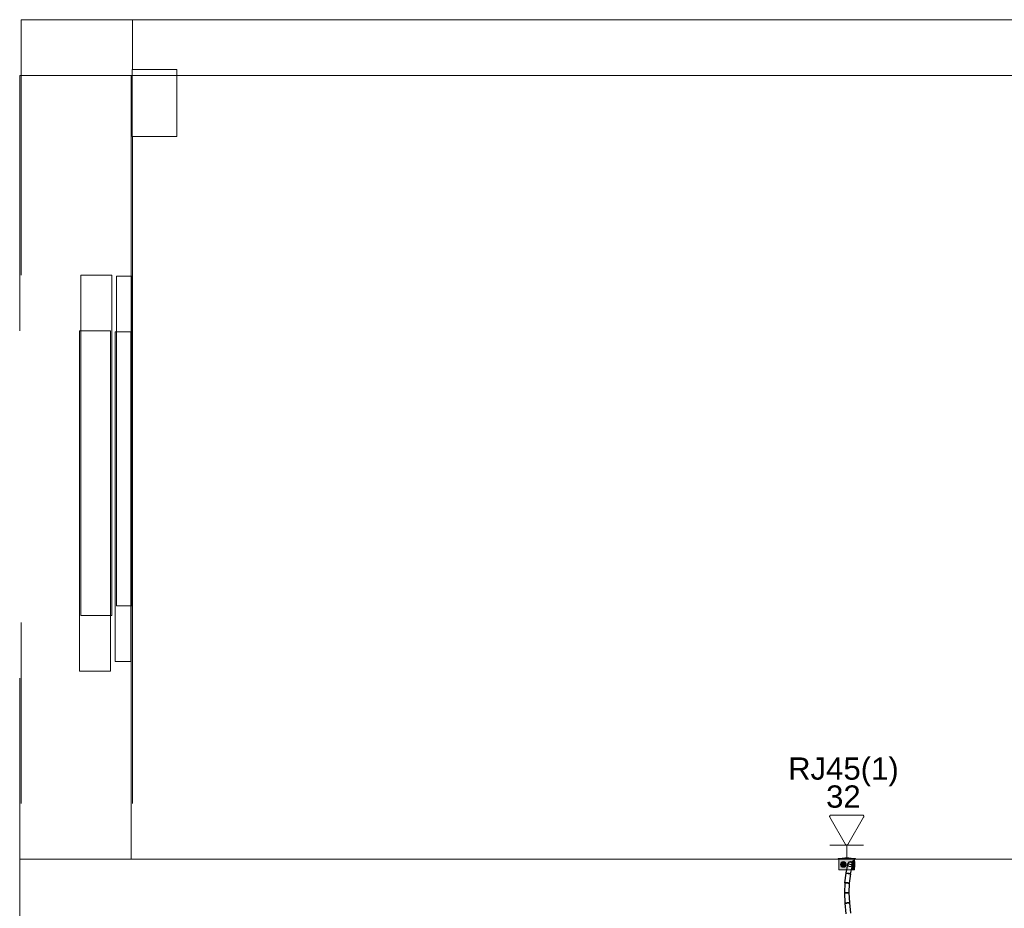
# Model space of a CAD drawing. Header units: millimetres. Extents: x 4476663 to 4477054, y -30323851 to -30323414.
# Tile 115 of 256: x 4476887 to 4476895, y -30323753 to -30323745. Entities that reach past the tile are written whole.
import ezdxf

# ---------------------------------------------------------------- set-up
doc = ezdxf.new("R2010")
doc.units = ezdxf.units.MM
doc.linetypes.add('NULL', pattern=[0])
for name, color, linetype, lineweight in [('CE-Caixa', 9, 'Continuous', 18), ('CE-Condutos (Teto)', 1, 'Continuous', 25), ('CE-PT Dados', 7, 'Continuous', 5), ('IFC-Caixa de passagem-Contorno', 44, 'Continuous', 5), ('IFC-Janela-Contorno', 142, 'Continuous', 5), ('IFC-Parede padrão-Contorno', 44, 'Continuous', 5), ('IFC-Parede-Contorno', 42, 'Continuous', 5), ('IFC-Pilar-Contorno', 83, 'Continuous', 5), ('Nível 1', 2, 'Continuous', 60), ('Textos', 7, 'Continuous', 9)]:
    doc.layers.add(name, color=color, linetype=linetype, lineweight=lineweight)
doc.styles.add('ARIAL', font='arial.ttf')

msp = doc.modelspace()

# ---------------------------------------------------------------- hatches: boundary and pattern name
at = {"layer": 'CE-Caixa', "linetype": 'Continuous'}
for points in [[(4476894.083, -30323752.3899), (4476893.937, -30323752.3899), (4476893.9301, -30323752.3959), (4476894.0901, -30323752.3959)], [(4476893.968, -30323752.4684), (4476893.9553, -30323752.4455), (4476893.9687, -30323752.4184), (4476893.98, -30323752.4184), (4476893.9925, -30323752.4552), (4476894.0043, -30323752.4377), (4476894.0045, -30323752.4471), (4476894.0275, -30323752.4315), (4476894.0214, -30323752.4239), (4476894.0359, -30323752.4258), (4476894.08, -30323752.3959), (4476894.0275, -30323752.4079), (4476894.0223, -30323752.4061), (4476894.001, -30323752.4131), (4476894.08, -30323752.3959), (4476893.94, -30323752.3959), (4476893.94, -30323752.4909), (4476893.9657, -30323752.4735)], [(4476893.9696, -30323752.3859), (4476893.9696, -30323752.3899), (4476894.021, -30323752.3899), (4476894.0504, -30323752.3859)], [(4476893.9925, -30323752.3859), (4476894.0254, -30323752.3859), (4476894.0275, -30323752.3839), (4476893.9925, -30323752.3839)], [(4476894.0619, -30323752.441), (4476894.0489, -30323752.4774), (4476894.0619, -30323752.4791), (4476894.0464, -30323752.483), (4476894.0438, -30323752.4889), (4476894.08, -30323752.4909), (4476894.08, -30323752.3959), (4476894.0469, -30323752.4184)], [(4476893.9503, -30323752.4839), (4476893.9821, -30323752.4731), (4476893.9858, -30323752.4702), (4476893.9503, -30323752.4839), (4476893.94, -30323752.4909), (4476893.9988, -30323752.4908), (4476894.0481, -30323752.4792), (4476894.009, -30323752.4736), (4476894.0088, -30323752.4721), (4476894.0524, -30323752.4696), (4476894.0544, -30323752.465), (4476894.012, -30323752.457), (4476894.0249, -30323752.4402), (4476894.0469, -30323752.4184), (4476894.0126, -30323752.4416), (4476894.0063, -30323752.4527), (4476893.9759, -30323752.4678), (4476893.9557, -30323752.4802), (4476893.9815, -30323752.4696)], [(4476893.9865, -30323752.4675), (4476894.0017, -30323752.4559), (4476894.0042, -30323752.4369), (4476893.9925, -30323752.4217), (4476893.9736, -30323752.4192), (4476893.9584, -30323752.4309), (4476893.9559, -30323752.4498), (4476893.9675, -30323752.465)], [(4476893.9696, -30323752.4373), (4476893.9801, -30323752.4184), (4476893.9696, -30323752.4184)]]:
    msp.add_hatch(color=163, dxfattribs=at).paths.add_polyline_path(points)

# ---------------------------------------------------------------- linework, layer by layer
at = {"layer": 'CE-Caixa'}
for p, q in [((4476893.937, -30323752.3899), (4476893.9301, -30323752.3959)), ((4476893.9301, -30323752.3959), (4476893.94, -30323752.3959)), ((4476893.9696, -30323752.3899), (4476893.937, -30323752.3899)), ((4476893.94, -30323752.3959), (4476893.9696, -30323752.3959)), ((4476893.94, -30323752.3959), (4476893.94, -30323752.4116)), ((4476893.9476, -30323752.3959), (4476893.94, -30323752.3959)), ((4476893.94, -30323752.4116), (4476893.94, -30323752.4131)), ((4476893.94, -30323752.4131), (4476893.94, -30323752.4159)), ((4476893.9488, -30323752.3959), (4476893.9476, -30323752.3959)), ((4476893.9613, -30323752.3959), (4476893.9488, -30323752.3959)), ((4476893.9696, -30323752.3959), (4476893.9613, -30323752.3959)), ((4476893.9925, -30323752.3859), (4476893.9696, -30323752.3859)), ((4476893.9696, -30323752.3859), (4476893.9696, -30323752.3899)), ((4476893.9925, -30323752.3899), (4476893.9696, -30323752.3899)), ((4476893.9696, -30323752.3959), (4476893.9925, -30323752.3959)), ((4476893.9925, -30323752.3959), (4476893.9696, -30323752.3959)), ((4476894.0275, -30323752.3839), (4476893.9925, -30323752.3839)), ((4476893.9925, -30323752.3839), (4476893.9925, -30323752.3859)), ((4476894.0275, -30323752.3859), (4476893.9925, -30323752.3859)), ((4476894.0275, -30323752.3899), (4476893.9925, -30323752.3899)), ((4476893.9925, -30323752.3959), (4476894.0275, -30323752.3959)), ((4476893.9988, -30323752.3959), (4476893.9925, -30323752.3959)), ((4476894.0113, -30323752.3959), (4476893.9988, -30323752.3959)), ((4476894.0266, -30323752.3959), (4476894.0113, -30323752.3959)), ((4476894.0275, -30323752.3959), (4476894.0266, -30323752.3959)), ((4476894.0275, -30323752.3859), (4476894.0275, -30323752.3839)), ((4476894.0504, -30323752.3859), (4476894.0275, -30323752.3859)), ((4476894.0504, -30323752.3899), (4476894.0275, -30323752.3899)), ((4476894.0275, -30323752.3959), (4476894.0504, -30323752.3959)), ((4476894.0504, -30323752.3959), (4476894.0275, -30323752.3959)), ((4476894.0504, -30323752.3899), (4476894.0504, -30323752.3859)), ((4476894.083, -30323752.3899), (4476894.0504, -30323752.3899)), ((4476894.0504, -30323752.3959), (4476894.08, -30323752.3959)), ((4476894.08, -30323752.3959), (4476894.0504, -30323752.3959)), ((4476894.08, -30323752.3959), (4476894.0901, -30323752.3959)), ((4476894.08, -30323752.3979), (4476894.08, -30323752.3959)), ((4476894.08, -30323752.4074), (4476894.08, -30323752.3979)), ((4476894.08, -30323752.4184), (4476894.08, -30323752.4074)), ((4476894.0901, -30323752.3959), (4476894.083, -30323752.3899)), ((4476893.9384, -30323752.4184), (4476893.9384, -30323752.4192)), ((4476893.94, -30323752.4184), (4476893.9384, -30323752.4184)), ((4476893.9384, -30323752.4192), (4476893.9384, -30323752.4217)), ((4476893.9384, -30323752.4217), (4476893.9384, -30323752.4257)), ((4476893.9384, -30323752.4257), (4476893.9384, -30323752.4309)), ((4476893.9384, -30323752.4309), (4476893.9384, -30323752.4369)), ((4476893.9384, -30323752.4369), (4476893.9384, -30323752.4434)), ((4476893.9384, -30323752.4434), (4476893.9384, -30323752.4498)), ((4476893.9384, -30323752.4498), (4476893.9384, -30323752.4559)), ((4476893.9384, -30323752.4559), (4476893.9384, -30323752.461)), ((4476893.9384, -30323752.461), (4476893.9384, -30323752.465)), ((4476893.9384, -30323752.465), (4476893.9384, -30323752.4675)), ((4476893.9384, -30323752.4675), (4476893.9384, -30323752.4684)), ((4476893.9384, -30323752.4684), (4476893.94, -30323752.4684)), ((4476893.94, -30323752.4159), (4476893.94, -30323752.4184)), ((4476893.94, -30323752.4184), (4476893.94, -30323752.4319)), ((4476893.94, -30323752.4319), (4476893.94, -30323752.4439)), ((4476893.94, -30323752.4439), (4476893.94, -30323752.4537)), ((4476893.94, -30323752.4537), (4476893.94, -30323752.4684)), ((4476893.94, -30323752.4684), (4476893.94, -30323752.4909)), ((4476893.94, -30323752.4909), (4476893.9589, -30323752.4909)), ((4476893.9559, -30323752.4369), (4476893.955, -30323752.4434)), ((4476893.955, -30323752.4434), (4476893.9559, -30323752.4498)), ((4476893.9584, -30323752.4309), (4476893.9559, -30323752.4369)), ((4476893.9559, -30323752.4498), (4476893.9584, -30323752.4559)), ((4476893.9624, -30323752.4257), (4476893.9584, -30323752.4309)), ((4476893.9584, -30323752.4559), (4476893.9624, -30323752.461)), ((4476893.9589, -30323752.4909), (4476893.9749, -30323752.4909)), ((4476893.9675, -30323752.4217), (4476893.9624, -30323752.4257)), ((4476893.9624, -30323752.461), (4476893.9675, -30323752.465)), ((4476893.9736, -30323752.4192), (4476893.9675, -30323752.4217)), ((4476893.9675, -30323752.465), (4476893.9736, -30323752.4675)), ((4476893.98, -30323752.4184), (4476893.9736, -30323752.4192)), ((4476893.9736, -30323752.4675), (4476893.98, -30323752.4684)), ((4476893.9749, -30323752.4909), (4476893.9872, -30323752.4909)), ((4476893.978, -30323752.4923), (4476893.9791, -30323752.4923)), ((4476893.9791, -30323752.4923), (4476893.9823, -30323752.4923)), ((4476893.9865, -30323752.4192), (4476893.98, -30323752.4184)), ((4476893.98, -30323752.4684), (4476893.9865, -30323752.4675)), ((4476893.9823, -30323752.4923), (4476893.9874, -30323752.4923)), ((4476893.985, -30323752.4923), (4476893.9859, -30323752.4923)), ((4476893.9859, -30323752.4923), (4476893.9884, -30323752.4923)), ((4476893.9925, -30323752.4217), (4476893.9865, -30323752.4192)), ((4476893.9865, -30323752.4675), (4476893.9925, -30323752.465)), ((4476893.9872, -30323752.4909), (4476893.9988, -30323752.4909)), ((4476893.9884, -30323752.4923), (4476893.9924, -30323752.4923)), ((4476893.9924, -30323752.4923), (4476893.9975, -30323752.4923)), ((4476893.9977, -30323752.4257), (4476893.9925, -30323752.4217)), ((4476893.9925, -30323752.465), (4476893.9977, -30323752.461)), ((4476893.9975, -30323752.4923), (4476894.0036, -30323752.4923)), ((4476894.0017, -30323752.4309), (4476893.9977, -30323752.4257)), ((4476893.9977, -30323752.461), (4476894.0017, -30323752.4559)), ((4476893.9988, -30323752.4909), (4476894.0113, -30323752.4909)), ((4476894.0042, -30323752.4369), (4476894.0017, -30323752.4309)), ((4476894.0017, -30323752.4559), (4476894.0042, -30323752.4498)), ((4476894.0036, -30323752.4923), (4476894.0071, -30323752.4923)), ((4476894.005, -30323752.4434), (4476894.0042, -30323752.4369)), ((4476894.0042, -30323752.4498), (4476894.005, -30323752.4434)), ((4476894.0429, -30323752.4909), (4476894.0619, -30323752.4909)), ((4476894.0619, -30323752.4909), (4476894.0724, -30323752.4909)), ((4476894.0724, -30323752.4909), (4476894.08, -30323752.4909)), ((4476894.08, -30323752.4289), (4476894.08, -30323752.4184)), ((4476894.0816, -30323752.4184), (4476894.08, -30323752.4184)), ((4476894.08, -30323752.4552), (4476894.08, -30323752.4289)), ((4476894.08, -30323752.4684), (4476894.08, -30323752.4552)), ((4476894.08, -30323752.4815), (4476894.08, -30323752.4684)), ((4476894.08, -30323752.4684), (4476894.0816, -30323752.4684)), ((4476894.08, -30323752.4839), (4476894.08, -30323752.4815)), ((4476894.08, -30323752.4909), (4476894.08, -30323752.4839)), ((4476894.0816, -30323752.4192), (4476894.0816, -30323752.4184)), ((4476894.0816, -30323752.4217), (4476894.0816, -30323752.4192)), ((4476894.0816, -30323752.4257), (4476894.0816, -30323752.4217)), ((4476894.0816, -30323752.4309), (4476894.0816, -30323752.4257)), ((4476894.0816, -30323752.4369), (4476894.0816, -30323752.4309)), ((4476894.0816, -30323752.4434), (4476894.0816, -30323752.4369)), ((4476894.0816, -30323752.4498), (4476894.0816, -30323752.4434)), ((4476894.0816, -30323752.4559), (4476894.0816, -30323752.4498)), ((4476894.0816, -30323752.461), (4476894.0816, -30323752.4559)), ((4476894.0816, -30323752.465), (4476894.0816, -30323752.461)), ((4476894.0816, -30323752.4675), (4476894.0816, -30323752.465)), ((4476894.0816, -30323752.4684), (4476894.0816, -30323752.4675))]:
    msp.add_line(p, q, dxfattribs=at)
at = {"layer": 'CE-Condutos (Teto)'}
for p, q in [((4476894.0071, -30323752.4923), (4476894.0015, -30323752.519)), ((4476894.0074, -30323752.4909), (4476894.0071, -30323752.4923)), ((4476894.0181, -30323752.4388), (4476894.0074, -30323752.4909)), ((4476894.0186, -30323752.4389), (4476894.0181, -30323752.4388)), ((4476894.0193, -30323752.4356), (4476894.0186, -30323752.4389)), ((4476894.019, -30323752.439), (4476894.0186, -30323752.4389)), ((4476894.0198, -30323752.4348), (4476894.019, -30323752.439)), ((4476894.0199, -30323752.4392), (4476894.019, -30323752.439)), ((4476894.0196, -30323752.4343), (4476894.0193, -30323752.4356)), ((4476894.0244, -30323752.4276), (4476894.0196, -30323752.4343)), ((4476894.0245, -30323752.4275), (4476894.0198, -30323752.4348)), ((4476894.0253, -30323752.4403), (4476894.0199, -30323752.4392)), ((4476894.025, -30323752.4267), (4476894.0244, -30323752.4276)), ((4476894.0294, -30323752.4242), (4476894.0245, -30323752.4275)), ((4476894.0294, -30323752.4242), (4476894.025, -30323752.4267)), ((4476894.0331, -30323752.4419), (4476894.0253, -30323752.4403)), ((4476894.0317, -30323752.4227), (4476894.0294, -30323752.4242)), ((4476894.0323, -30323752.4225), (4476894.0317, -30323752.4227)), ((4476894.0363, -30323752.4217), (4476894.0323, -30323752.4225)), ((4476894.0331, -30323752.4221), (4476894.0323, -30323752.4225)), ((4476894.0363, -30323752.4217), (4476894.0331, -30323752.4221)), ((4476894.0422, -30323752.4438), (4476894.0331, -30323752.4419)), ((4476894.04, -30323752.421), (4476894.0363, -30323752.4217)), ((4476894.0412, -30323752.4212), (4476894.04, -30323752.421)), ((4476894.0424, -30323752.4211), (4476894.0412, -30323752.4212)), ((4476894.046, -30323752.4223), (4476894.0412, -30323752.4212)), ((4476894.0509, -30323752.4456), (4476894.0422, -30323752.4438)), ((4476894.046, -30323752.4223), (4476894.0424, -30323752.4211)), ((4476894.0451, -30323752.527), (4476894.0526, -30323752.4909)), ((4476894.0479, -30323752.4227), (4476894.046, -30323752.4223)), ((4476894.0486, -30323752.4227), (4476894.0479, -30323752.4227)), ((4476894.0499, -30323752.4235), (4476894.0486, -30323752.4227)), ((4476894.0532, -30323752.4258), (4476894.0499, -30323752.4235)), ((4476894.0512, -30323752.424), (4476894.0499, -30323752.4235)), ((4476894.0577, -30323752.447), (4476894.0509, -30323752.4456)), ((4476894.0532, -30323752.4258), (4476894.0512, -30323752.424)), ((4476894.0526, -30323752.4909), (4476894.061, -30323752.4502)), ((4476894.0559, -30323752.4275), (4476894.0532, -30323752.4258)), ((4476894.0569, -30323752.4291), (4476894.0559, -30323752.4275)), ((4476894.0592, -30323752.4324), (4476894.0569, -30323752.4291)), ((4476894.0582, -30323752.4302), (4476894.0569, -30323752.4291)), ((4476894.0615, -30323752.4478), (4476894.0577, -30323752.447)), ((4476894.0592, -30323752.4324), (4476894.0582, -30323752.4302)), ((4476894.0607, -30323752.4348), (4476894.0592, -30323752.4324)), ((4476894.0612, -30323752.4369), (4476894.0607, -30323752.4348)), ((4476894.0607, -30323752.4519), (4476894.0612, -30323752.4498)), ((4476894.061, -30323752.4502), (4476894.0615, -30323752.4478)), ((4476894.0619, -30323752.4409), (4476894.0612, -30323752.4369)), ((4476894.0619, -30323752.4387), (4476894.0612, -30323752.4369)), ((4476894.0612, -30323752.4498), (4476894.0616, -30323752.4478)), ((4476894.0612, -30323752.4498), (4476894.0619, -30323752.448)), ((4476894.0616, -30323752.4478), (4476894.0619, -30323752.4458)), ((4476894.0619, -30323752.4409), (4476894.0619, -30323752.4387)), ((4476894.0624, -30323752.4434), (4476894.0619, -30323752.4409)), ((4476894.0619, -30323752.4458), (4476894.0624, -30323752.4434)), ((4476894.0619, -30323752.4479), (4476894.0619, -30323752.4458)), ((4476894.0619, -30323752.448), (4476894.0619, -30323752.4479)), ((4476894.0011, -30323752.522), (4476893.9913, -30323752.6071)), ((4476894.0022, -30323752.5221), (4476894.0011, -30323752.522)), ((4476894.0015, -30323752.519), (4476894.0013, -30323752.52)), ((4476894.0013, -30323752.52), (4476894.0031, -30323752.5203)), ((4476894.0069, -30323752.5226), (4476894.0022, -30323752.5221)), ((4476894.0031, -30323752.5203), (4476894.0032, -30323752.5204)), ((4476894.0032, -30323752.5204), (4476894.0085, -30323752.5215)), ((4476894.0144, -30323752.5235), (4476894.0069, -30323752.5226)), ((4476894.0085, -30323752.5215), (4476894.0164, -30323752.5231)), ((4476894.0235, -30323752.5245), (4476894.0144, -30323752.5235)), ((4476894.0164, -30323752.5231), (4476894.0233, -30323752.5245)), ((4476894.0233, -30323752.5245), (4476894.0255, -30323752.525)), ((4476894.0325, -30323752.5256), (4476894.0235, -30323752.5245)), ((4476894.0255, -30323752.525), (4476894.0275, -30323752.5254)), ((4476894.04, -30323752.5264), (4476894.0325, -30323752.5256)), ((4476894.0341, -30323752.5268), (4476894.041, -30323752.5282)), ((4476894.0358, -30323752.6104), (4476894.0454, -30323752.527)), ((4476894.0445, -30323752.5269), (4476894.04, -30323752.5264)), ((4476894.041, -30323752.5282), (4476894.0447, -30323752.5289)), ((4476894.0447, -30323752.5289), (4476894.0451, -30323752.527)), ((4476894.0454, -30323752.527), (4476894.0451, -30323752.527)), ((4476893.9918, -30323752.6089), (4476893.9889, -30323752.6975)), ((4476893.9913, -30323752.6071), (4476893.9924, -30323752.6072)), ((4476893.9958, -30323752.6091), (4476893.9918, -30323752.6089)), ((4476893.9924, -30323752.6072), (4476893.9971, -30323752.6078)), ((4476894.0029, -30323752.6093), (4476893.9958, -30323752.6091)), ((4476893.9971, -30323752.6078), (4476894.0046, -30323752.6086)), ((4476894.0119, -30323752.6096), (4476894.0029, -30323752.6093)), ((4476894.0046, -30323752.6086), (4476894.0137, -30323752.6097)), ((4476894.0135, -30323752.6097), (4476894.0119, -30323752.6096)), ((4476894.0211, -30323752.6099), (4476894.0135, -30323752.6097)), ((4476894.0137, -30323752.6097), (4476894.0227, -30323752.6107)), ((4476894.029, -30323752.6102), (4476894.0211, -30323752.6099)), ((4476894.0227, -30323752.6107), (4476894.0302, -30323752.6116)), ((4476894.0342, -30323752.6103), (4476894.029, -30323752.6102)), ((4476894.0302, -30323752.6116), (4476894.0347, -30323752.6121)), ((4476894.033, -30323752.6982), (4476894.0359, -30323752.6104)), ((4476894.0358, -30323752.6104), (4476894.0342, -30323752.6103)), ((4476894.0347, -30323752.6121), (4476894.0356, -30323752.6122)), ((4476894.0359, -30323752.6104), (4476894.0358, -30323752.6104)), ((4476893.992, -30323752.699), (4476893.9885, -30323752.6992)), ((4476893.9885, -30323752.6992), (4476893.9925, -30323752.7907)), ((4476893.9889, -30323752.6975), (4476893.9929, -30323752.6977)), ((4476893.9986, -30323752.6988), (4476893.992, -30323752.699)), ((4476893.9929, -30323752.6977), (4476894.0001, -30323752.6979)), ((4476894.0073, -30323752.6984), (4476893.9986, -30323752.6988)), ((4476894.0001, -30323752.6979), (4476894.009, -30323752.6982)), ((4476894.0106, -30323752.6982), (4476894.0073, -30323752.6984)), ((4476894.009, -30323752.6982), (4476894.0106, -30323752.6982)), ((4476894.0166, -30323752.698), (4476894.0106, -30323752.6982)), ((4476894.0106, -30323752.6982), (4476894.0107, -30323752.6983)), ((4476894.0107, -30323752.6983), (4476894.0182, -30323752.6985)), ((4476894.0249, -30323752.6976), (4476894.0166, -30323752.698)), ((4476894.0182, -30323752.6985), (4476894.0261, -30323752.6988)), ((4476894.0307, -30323752.6974), (4476894.0249, -30323752.6976)), ((4476894.0261, -30323752.6988), (4476894.0314, -30323752.6989)), ((4476894.033, -30323752.6973), (4476894.0307, -30323752.6974)), ((4476894.0314, -30323752.6989), (4476894.033, -30323752.699)), ((4476894.033, -30323752.6982), (4476894.033, -30323752.6973)), ((4476894.033, -30323752.699), (4476894.033, -30323752.6982)), ((4476894.0368, -30323752.7872), (4476894.033, -30323752.699)), ((4476893.9952, -30323752.7919), (4476893.9924, -30323752.7922)), ((4476893.9924, -30323752.7922), (4476894.0031, -30323752.886)), ((4476893.9925, -30323752.7907), (4476893.9959, -30323752.7905)), ((4476894.0013, -30323752.7912), (4476893.9952, -30323752.7919)), ((4476893.9959, -30323752.7905), (4476894.0025, -30323752.7902)), ((4476894.0097, -30323752.7903), (4476894.0013, -30323752.7912)), ((4476894.0025, -30323752.7902), (4476894.0113, -30323752.7899)), ((4476894.0145, -30323752.7897), (4476894.0097, -30323752.7903)), ((4476894.0113, -30323752.7899), (4476894.0145, -30323752.7897)), ((4476894.019, -30323752.7892), (4476894.0145, -30323752.7897)), ((4476894.0275, -30323752.7882), (4476894.019, -30323752.7892)), ((4476894.0205, -30323752.7895), (4476894.0288, -30323752.7891)), ((4476894.0337, -30323752.7875), (4476894.0275, -30323752.7882)), ((4476894.0288, -30323752.7891), (4476894.0346, -30323752.7889)), ((4476894.0367, -30323752.7872), (4476894.0337, -30323752.7875)), ((4476894.0346, -30323752.7889), (4476894.0368, -30323752.7888)), ((4476894.0368, -30323752.7888), (4476894.0367, -30323752.7872)), ((4476894.0369, -30323752.7888), (4476894.0368, -30323752.7872)), ((4476894.037, -30323752.7897), (4476894.0368, -30323752.7888)), ((4476894.0368, -30323752.7888), (4476894.0369, -30323752.7888)), ((4476894.0473, -30323752.881), (4476894.037, -30323752.7897))]:
    msp.add_line(p, q, dxfattribs=at)
at = {"layer": 'CE-PT Dados'}
for p, q in [((4476893.9996, -30323752.2632), (4476893.858, -30323752.0178)), ((4476893.8684, -30323751.9998), (4476894.1516, -30323751.9999)), ((4476894.162, -30323752.0179), (4476894.0204, -30323752.2632)), ((4476894.01, -30323752.2692), (4476893.8588, -30323752.2692)), ((4476894.01, -30323752.2692), (4476894.01, -30323752.3898)), ((4476894.01, -30323752.2692), (4476894.1613, -30323752.2692))]:
    msp.add_line(p, q, dxfattribs=at)
for points in [[(4476893.8684, -30323751.9998), (4476893.867, -30323751.9999), (4476893.8656, -30323752.0001), (4476893.8643, -30323752.0005), (4476893.863, -30323752.001), (4476893.8618, -30323752.0017), (4476893.8607, -30323752.0026), (4476893.8596, -30323752.0035), (4476893.8587, -30323752.0046), (4476893.858, -30323752.0058), (4476893.8574, -30323752.007), (4476893.8569, -30323752.0083), (4476893.8565, -30323752.0097), (4476893.8564, -30323752.0111), (4476893.8564, -30323752.0125), (4476893.8565, -30323752.0139), (4476893.8569, -30323752.0152), (4476893.8573, -30323752.0165), (4476893.858, -30323752.0178)], [(4476894.162, -30323752.0179), (4476894.1626, -30323752.0167), (4476894.1631, -30323752.0154), (4476894.1634, -30323752.014), (4476894.1636, -30323752.0126), (4476894.1636, -30323752.0112), (4476894.1634, -30323752.0098), (4476894.1631, -30323752.0085), (4476894.1626, -30323752.0072), (4476894.162, -30323752.0059), (4476894.1613, -30323752.0047), (4476894.1604, -30323752.0037), (4476894.1593, -30323752.0027), (4476894.1582, -30323752.0019), (4476894.157, -30323752.0012), (4476894.1557, -30323752.0006), (4476894.1544, -30323752.0002), (4476894.153, -30323752), (4476894.1516, -30323751.9999)], [(4476893.9996, -30323752.2632), (4476894.0004, -30323752.2643), (4476894.0013, -30323752.2654), (4476894.0023, -30323752.2664), (4476894.0034, -30323752.2672), (4476894.0047, -30323752.2679), (4476894.0059, -30323752.2684), (4476894.0073, -30323752.2688), (4476894.0086, -30323752.2691), (4476894.01, -30323752.2692), (4476894.0114, -30323752.2691), (4476894.0128, -30323752.2688), (4476894.0141, -30323752.2684), (4476894.0154, -30323752.2679), (4476894.0166, -30323752.2672), (4476894.0178, -30323752.2664), (4476894.0188, -30323752.2654), (4476894.0197, -30323752.2643), (4476894.0204, -30323752.2632)]]:
    msp.add_lwpolyline(points, dxfattribs=at)
at = {"layer": 'IFC-Caixa de passagem-Contorno'}
for p, q in [((4476894.088, -30323752.3898), (4476893.932, -30323752.3898)), ((4476893.932, -30323752.3898), (4476893.932, -30323752.3958)), ((4476894.088, -30323752.3958), (4476893.932, -30323752.3958)), ((4476893.94, -30323752.3958), (4476893.94, -30323752.4908)), ((4476894.08, -30323752.3958), (4476894.08, -30323752.4908)), ((4476894.088, -30323752.3898), (4476894.088, -30323752.3958)), ((4476894.08, -30323752.4908), (4476893.94, -30323752.4908))]:
    msp.add_line(p, q, dxfattribs=at)
for centre, radius in [((4476893.98, -30323752.4434), 0.025), ((4476894.04, -30323752.4434), 0.0199)]:
    msp.add_circle(centre, radius, dxfattribs=at)
at = {"layer": 'IFC-Janela-Contorno', "color": 8, "lineweight": 5}
for p, q in [((4476887.1324, -30323747.1506), (4476887.4098, -30323747.1506)), ((4476887.1324, -30323750.207), (4476887.1324, -30323747.1506)), ((4476887.4098, -30323750.207), (4476887.4098, -30323747.1506)), ((4476887.1195, -30323747.6506), (4476887.3969, -30323747.6506)), ((4476887.1195, -30323750.707), (4476887.1195, -30323747.6506)), ((4476887.3969, -30323750.707), (4476887.3969, -30323747.6506)), ((4476887.1324, -30323750.207), (4476887.4098, -30323750.207)), ((4476887.1195, -30323750.707), (4476887.3969, -30323750.707))]:
    msp.add_line(p, q, dxfattribs=at)
at = {"layer": 'IFC-Parede padrão-Contorno', "color": 8, "lineweight": 5}
for p, q in [((4476887.452, -30323750.1209), (4476887.452, -30323747.1609)), ((4476887.452, -30323747.1609), (4476887.592, -30323747.1609)), ((4476887.592, -30323750.1209), (4476887.592, -30323747.1609)), ((4476887.4391, -30323750.6209), (4476887.4391, -30323747.6609)), ((4476887.4391, -30323747.6609), (4476887.5791, -30323747.6609)), ((4476887.5791, -30323750.6209), (4476887.5791, -30323747.6609)), ((4476887.452, -30323750.1209), (4476887.592, -30323750.1209)), ((4476887.4391, -30323750.6209), (4476887.5791, -30323750.6209))]:
    msp.add_line(p, q, dxfattribs=at)
at = {"layer": 'IFC-Parede-Contorno', "color": 8, "lineweight": 5}
for p, q in [((4476886.5946, -30323747.1493), (4476886.5946, -30323744.8558)), ((4476886.5946, -30323744.8558), (4476887.5946, -30323744.8558)), ((4476887.5946, -30323745.3037), (4476887.5946, -30323744.8558)), ((4476886.5818, -30323747.6493), (4476886.5818, -30323745.3558)), ((4476886.5818, -30323745.3558), (4476887.5818, -30323745.3558)), ((4476887.5818, -30323752.3958), (4476887.5818, -30323745.3558)), ((4476887.5946, -30323751.8958), (4476887.5946, -30323745.9037)), ((4476886.5946, -30323751.8958), (4476886.5946, -30323750.2693)), ((4476886.5818, -30323752.3958), (4476886.5818, -30323750.7693)), ((4476886.5818, -30323752.3958), (4476887.5818, -30323752.3958))]:
    msp.add_line(p, q, dxfattribs=at)
at = {"layer": 'IFC-Pilar-Contorno', "color": 8, "lineweight": 5}
for p, q in [((4476887.5919, -30323745.9037), (4476887.5919, -30323745.3037)), ((4476887.5919, -30323745.3037), (4476887.9919, -30323745.3037)), ((4476887.9919, -30323745.9037), (4476887.9919, -30323745.3037)), ((4476887.5919, -30323745.9037), (4476887.9919, -30323745.9037))]:
    msp.add_line(p, q, dxfattribs=at)
at = {"layer": 'Nível 1', "color": 8, "lineweight": 5}
for p, q in [((4476909.7991, -30323744.8558), (4476886.5946, -30323744.8558)), ((4476886.5946, -30323744.8558), (4476886.5946, -30323745.3558)), ((4476887.5946, -30323744.8558), (4476909.8127, -30323744.8558)), ((4476886.5946, -30323745.3558), (4476895.849, -30323745.3558)), ((4476895.8569, -30323745.3558), (4476887.9919, -30323745.3558)), ((4476896.1257, -30323752.3958), (4476886.5818, -30323752.3958)), ((4476886.5818, -30323752.3958), (4476886.5818, -30323753.3958))]:
    msp.add_line(p, q, dxfattribs=at)

# ---------------------------------------------------------------- texts
at = {"layer": 'Textos', "linetype": 'NULL', "char_height": 0.2, "attachment_point": 8, "line_spacing_factor": 0.6, "style": 'ARIAL'}
for s, insert, width in [('RJ45(1)', (4476893.98, -30323751.7425), 1.987195), ('32', (4476893.98, -30323751.9365), 0.621341)]:
    msp.add_mtext(s, dxfattribs=dict(at, insert=insert, width=width))

doc.saveas('drawing.dxf')
